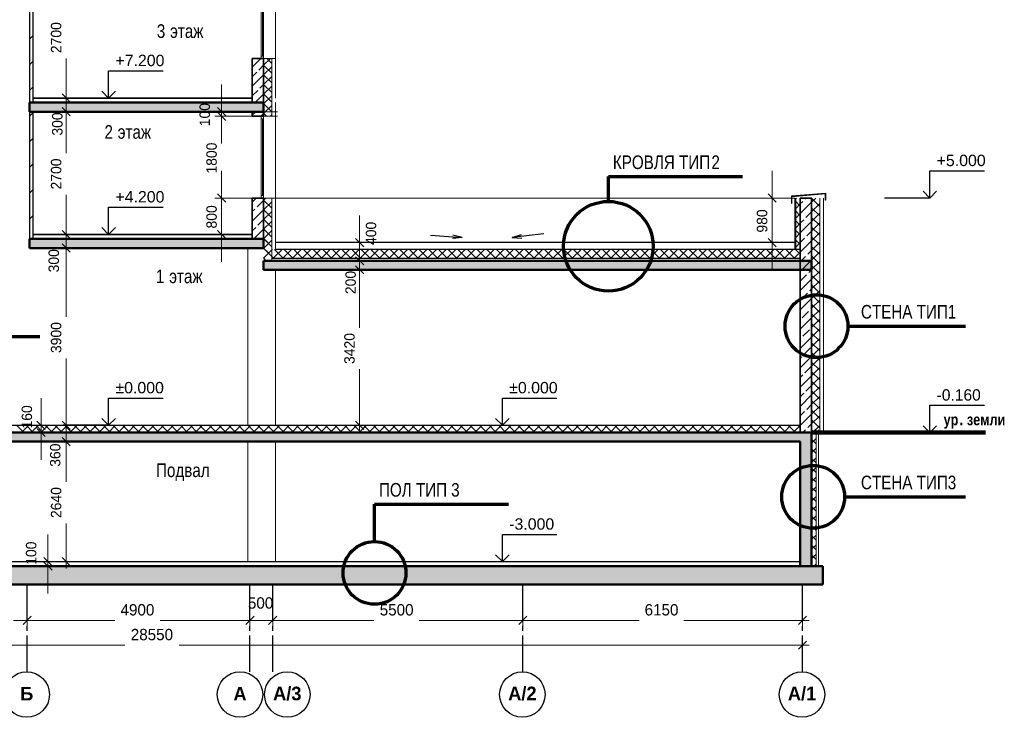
# Model space of a CAD drawing. Header units: millimetres. Extents: x -348641 to 659084, y -187953 to 16029.
# Tile 5 of 256: x -328389 to -306737, y -83128 to -67777. Entities that reach past the tile are written whole.
import ezdxf

# ---------------------------------------------------------------- set-up
doc = ezdxf.new("R2010")
doc.units = ezdxf.units.MM
doc.linetypes.add('______5', pattern=[1100, 800, -100, 100, -100])
for name, color, linetype, lineweight in [('A_012_ПРОЕМ', 7, 'Continuous', 25), ('Standard', 7, 'Continuous', 25), ('Навесной фасад', 7, 'Continuous', 25), ('Надписи', 200, 'Continuous', 18), ('Общий01', 7, 'Continuous', 13), ('Оси', 40, '______5', 18), ('Размерная линия_ общее', 7, 'Continuous', 25), ('Стена_ кирп. кладка не несущ', 7, 'Continuous', 35), ('Текст_ общее', 7, 'Continuous', 25)]:
    doc.layers.add(name, color=color, linetype=linetype, lineweight=lineweight)
doc.layers.add('Стена_ бетон не несущ.', color=7, linetype='Continuous', lineweight=35, true_color=0xb4b496)
doc.layers.add('Стена_ бетон несущ.', color=7, linetype='Continuous', lineweight=70, true_color=0xb4b496)
doc.styles.add('ARIAL', font='arial.ttf')
doc.styles.add('Century Gothic', font='GOTHIC.TTF')
doc.styles.add('MtXpl_Century_Gothic', font='GOTHIC.TTF')
doc.styles.add('MtXpl_Century_Gothic_1', font='GOTHICB.TTF')

# ---------------------------------------------------------------- blocks, each defined once
blk = doc.blocks.new('ALL_ML_STRICH')
at = {"color": 0, "linetype": 'ByBlock', "lineweight": -2}
for p, q in [((-1, 0), (0.5, 0)), ((-0.3, -0.3), (0.3, 0.3)), ((0, -0.5), (0, 0.5))]:
    blk.add_line(p, q, dxfattribs=at)
blk = doc.blocks.new('NSY101')
at = {"color": 0, "linetype": 'ByBlock', "lineweight": -2}
blk.add_circle((0, 0), 50, dxfattribs=at)
blk = doc.blocks.new('разрез1-1')
at = {"layer": 'Стена_ бетон несущ.', "linetype": 'Continuous', "lineweight": 25, "true_color": 0xf1f1f1, "transparency": 33554687}
for points in [[(-77066, -192367), (-71916, -192367), (-71916, -192167), (-77066, -192167)], [(-77066, -195367), (-71916, -195367), (-71916, -195167), (-77066, -195167)], [(-59866, -195647), (-71916, -195647), (-71916, -195847), (-59866, -195847)], [(-88816, -199427), (-88816, -202367), (-88566, -202367), (-88566, -199627), (-60116, -199627), (-60116, -202367), (-59866, -202367), (-59866, -199427)], [(-59616, -202367), (-89066, -202367), (-89066, -202767), (-59616, -202767)]]:
    blk.add_hatch(color=7, dxfattribs=at).paths.add_polyline_path(points)
at = {"layer": 'A_012_ПРОЕМ', "color": 7, "linetype": 'Continuous', "lineweight": 25, "transparency": 33554687}
for p, q in [((-68249, -195084), (-67551, -195134)), ((-67551, -195134), (-67756, -195080)), ((-65755, -195057), (-66450, -195134)), ((-66450, -195134), (-66248, -195072)), ((-67551, -195134), (-67761, -195158)), ((-66450, -195134), (-66240, -195150))]:
    blk.add_line(p, q, dxfattribs=at)
at = {"layer": 'Standard', "color": 7, "linetype": 'Continuous', "lineweight": 13, "transparency": 33554687}
for p, q in [((-71972, -189523), (-71972, -191197)), ((-71944, -191141), (-71944, -189523)), ((-71916, -191197), (-71916, -189523)), ((-71656, -189467), (-71656, -191197)), ((-71972, -191197), (-71972, -191141)), ((-71972, -191141), (-71916, -191141)), ((-71916, -191141), (-71916, -191197)), ((-71736, -191197), (-71916, -191197)), ((-71676, -191197), (-71736, -191197)), ((-71736, -192467), (-71736, -191197)), ((-71676, -191197), (-71656, -191197)), ((-71656, -191197), (-71656, -192067)), ((-71972, -192467), (-71972, -192523)), ((-71916, -192523), (-71916, -192467)), ((-71656, -192367), (-71656, -194297)), ((-71972, -192523), (-71916, -192523)), ((-71972, -192523), (-71972, -194267)), ((-71944, -194211), (-71944, -192523)), ((-71916, -194267), (-71916, -192523)), ((-71972, -194267), (-71972, -194211)), ((-71972, -194211), (-71916, -194211)), ((-71916, -194211), (-71916, -194267)), ((-71736, -194267), (-71916, -194267)), ((-71676, -194267), (-71736, -194267)), ((-71736, -194267), (-71736, -195647)), ((-71676, -194267), (-71656, -194267)), ((-71656, -194267), (-71656, -195397)), ((-60236, -194267), (-71656, -194267)), ((-59686, -194267), (-59686, -199427)), ((-59606, -194267), (-59606, -199427)), ((-72266, -195367), (-72266, -199267)), ((-71656, -195347), (-71656, -195397)), ((-71656, -195847), (-71656, -199267)), ((-72266, -199627), (-72266, -202267)), ((-71656, -199627), (-71656, -202267))]:
    blk.add_line(p, q, dxfattribs=at)
at = {"layer": 'Standard', "color": 7, "linetype": 'Continuous', "lineweight": 25, "transparency": 33554687}
for p, q in [((-72166, -192067), (-76986, -192067)), ((-76986, -192067), (-72166, -192067)), ((-72166, -192367), (-72171, -192367)), ((-72166, -195067), (-76986, -195067)), ((-76986, -195067), (-72166, -195067))]:
    blk.add_line(p, q, dxfattribs=at)
at = {"layer": 'Standard', "color": 7, "linetype": 'Continuous', "lineweight": 100, "transparency": 33554687}
blk.add_line((-59866, -199427), (-56045, -199427), dxfattribs=at)
at = {"layer": 'Навесной фасад', "color": 41, "linetype": 'Continuous', "lineweight": 18, "transparency": 33554687}
for p, q in [((-71916, -191346), (-71766, -191197)), ((-71736, -191520), (-71916, -191340)), ((-71916, -191558), (-71736, -191378)), ((-71736, -191308), (-71847, -191197)), ((-71736, -191732), (-71916, -191552)), ((-71916, -191770), (-71736, -191590)), ((-71736, -191945), (-71916, -191765)), ((-71916, -191982), (-71736, -191802)), ((-71736, -192157), (-71916, -191977)), ((-71916, -192194), (-71736, -192014)), ((-71736, -192369), (-71916, -192189)), ((-71916, -192407), (-71736, -192227)), ((-71850, -192467), (-71916, -192401)), ((-71764, -192467), (-71736, -192439)), ((-71916, -194316), (-71867, -194267)), ((-71736, -194490), (-71916, -194310)), ((-71916, -194528), (-71736, -194348)), ((-71736, -194278), (-71747, -194267)), ((-60216, -194283), (-60199, -194267)), ((-60116, -194443), (-60216, -194343)), ((-60216, -194495), (-60116, -194395)), ((-59866, -194357), (-59775, -194267)), ((-59686, -194449), (-59866, -194269)), ((-59866, -194569), (-59686, -194389)), ((-71736, -194702), (-71916, -194522)), ((-71916, -194740), (-71736, -194560)), ((-60116, -194655), (-60216, -194555)), ((-60216, -194707), (-60116, -194607)), ((-59686, -194661), (-59866, -194481)), ((-59866, -194782), (-59686, -194602)), ((-71736, -194914), (-71916, -194734)), ((-71916, -194952), (-71736, -194772)), ((-60116, -194867), (-60216, -194767)), ((-60216, -194919), (-60116, -194819)), ((-59686, -194873), (-59866, -194693)), ((-59866, -194994), (-59686, -194814)), ((-71736, -195127), (-71916, -194947)), ((-71916, -195164), (-71736, -194984)), ((-60116, -195079), (-60216, -194979)), ((-60216, -195132), (-60116, -195032)), ((-59686, -195085), (-59866, -194905)), ((-59866, -195206), (-59686, -195026)), ((-71736, -195339), (-71916, -195159)), ((-71916, -195376), (-71736, -195196)), ((-71916, -195376), (-71736, -195196)), ((-71736, -195339), (-71907, -195167)), ((-60116, -195291), (-60216, -195191)), ((-60216, -195344), (-60116, -195244)), ((-59686, -195297), (-59866, -195117)), ((-59866, -195418), (-59686, -195238)), ((-71820, -195467), (-71916, -195371)), ((-71736, -195551), (-71916, -195371)), ((-71916, -195589), (-71736, -195409)), ((-71794, -195467), (-71736, -195409)), ((-71736, -195409), (-71724, -195397)), ((-71712, -195597), (-71512, -195397)), ((-71477, -195597), (-71677, -195397)), ((-71500, -195597), (-71300, -195397)), ((-71265, -195597), (-71465, -195397)), ((-71287, -195597), (-71087, -195397)), ((-71053, -195597), (-71253, -195397)), ((-71075, -195597), (-70875, -195397)), ((-70841, -195597), (-71041, -195397)), ((-70863, -195597), (-70663, -195397)), ((-70629, -195597), (-70829, -195397)), ((-70651, -195597), (-70451, -195397)), ((-70417, -195597), (-70617, -195397)), ((-70439, -195597), (-70239, -195397)), ((-70205, -195597), (-70405, -195397)), ((-70227, -195597), (-70027, -195397)), ((-69993, -195597), (-70193, -195397)), ((-70015, -195597), (-69815, -195397)), ((-69780, -195597), (-69980, -195397)), ((-69803, -195597), (-69603, -195397)), ((-69568, -195597), (-69768, -195397)), ((-69590, -195597), (-69390, -195397)), ((-69356, -195597), (-69556, -195397)), ((-69378, -195597), (-69178, -195397)), ((-69144, -195597), (-69344, -195397)), ((-69166, -195597), (-68966, -195397)), ((-68932, -195597), (-69132, -195397)), ((-68954, -195597), (-68754, -195397)), ((-68720, -195597), (-68920, -195397)), ((-68742, -195597), (-68542, -195397)), ((-68508, -195597), (-68708, -195397)), ((-68530, -195597), (-68330, -195397)), ((-68295, -195597), (-68495, -195397)), ((-68318, -195597), (-68118, -195397)), ((-68083, -195597), (-68283, -195397)), ((-68105, -195597), (-67905, -195397)), ((-67871, -195597), (-68071, -195397)), ((-67893, -195597), (-67693, -195397)), ((-67659, -195597), (-67859, -195397)), ((-67681, -195597), (-67481, -195397)), ((-67447, -195597), (-67647, -195397)), ((-67469, -195597), (-67269, -195397)), ((-67235, -195597), (-67435, -195397)), ((-67257, -195597), (-67057, -195397)), ((-67023, -195597), (-67223, -195397)), ((-67045, -195597), (-66845, -195397)), ((-66811, -195597), (-67011, -195397)), ((-66833, -195597), (-66633, -195397)), ((-66598, -195597), (-66798, -195397)), ((-66621, -195597), (-66421, -195397)), ((-66386, -195597), (-66586, -195397)), ((-66408, -195597), (-66208, -195397)), ((-66174, -195597), (-66374, -195397)), ((-66196, -195597), (-65996, -195397)), ((-65962, -195597), (-66162, -195397)), ((-65984, -195597), (-65784, -195397)), ((-65750, -195597), (-65950, -195397)), ((-65772, -195597), (-65572, -195397)), ((-65538, -195597), (-65738, -195397)), ((-65560, -195597), (-65360, -195397)), ((-65326, -195597), (-65526, -195397)), ((-65348, -195597), (-65148, -195397)), ((-65113, -195597), (-65313, -195397)), ((-65136, -195597), (-64936, -195397)), ((-64901, -195597), (-65101, -195397)), ((-64923, -195597), (-64723, -195397)), ((-64689, -195597), (-64889, -195397)), ((-64711, -195597), (-64511, -195397)), ((-64477, -195597), (-64677, -195397)), ((-64499, -195597), (-64299, -195397)), ((-64265, -195597), (-64465, -195397)), ((-64287, -195597), (-64087, -195397)), ((-64053, -195597), (-64253, -195397)), ((-64075, -195597), (-63875, -195397)), ((-63841, -195597), (-64041, -195397)), ((-63863, -195597), (-63663, -195397)), ((-63629, -195597), (-63829, -195397)), ((-63651, -195597), (-63451, -195397)), ((-63416, -195597), (-63616, -195397)), ((-63439, -195597), (-63239, -195397)), ((-63204, -195597), (-63404, -195397)), ((-63226, -195597), (-63026, -195397)), ((-62992, -195597), (-63192, -195397)), ((-63014, -195597), (-62814, -195397)), ((-62780, -195597), (-62980, -195397)), ((-62802, -195597), (-62602, -195397)), ((-62568, -195597), (-62768, -195397)), ((-62590, -195597), (-62390, -195397)), ((-62356, -195597), (-62556, -195397)), ((-62378, -195597), (-62178, -195397)), ((-62144, -195597), (-62344, -195397)), ((-62166, -195597), (-61966, -195397)), ((-61931, -195597), (-62131, -195397)), ((-61954, -195597), (-61754, -195397)), ((-61719, -195597), (-61919, -195397)), ((-61741, -195597), (-61541, -195397)), ((-61507, -195597), (-61707, -195397)), ((-61529, -195597), (-61329, -195397)), ((-61295, -195597), (-61495, -195397)), ((-61317, -195597), (-61117, -195397)), ((-61083, -195597), (-61283, -195397)), ((-61105, -195597), (-60905, -195397)), ((-60871, -195597), (-61071, -195397)), ((-60893, -195597), (-60693, -195397)), ((-60659, -195597), (-60859, -195397)), ((-60681, -195597), (-60481, -195397)), ((-60447, -195597), (-60647, -195397)), ((-60469, -195597), (-60269, -195397)), ((-60234, -195597), (-60434, -195397)), ((-60257, -195597), (-60116, -195456)), ((-60116, -195504), (-60222, -195397)), ((-60116, -195504), (-60216, -195404)), ((-60216, -195556), (-60116, -195456)), ((-59686, -195509), (-59866, -195329)), ((-59866, -195630), (-59686, -195450)), ((-71882, -195617), (-71916, -195583)), ((-71690, -195597), (-71736, -195551)), ((-59686, -195721), (-59866, -195541)), ((-59866, -195842), (-59686, -195662)), ((-59686, -195934), (-59866, -195754)), ((-59866, -196054), (-59686, -195874)), ((-59686, -196146), (-59866, -195966)), ((-59866, -196266), (-59686, -196086)), ((-59686, -196358), (-59866, -196178)), ((-59866, -196479), (-59686, -196299)), ((-59686, -196570), (-59866, -196390)), ((-59866, -196691), (-59686, -196511)), ((-59686, -196782), (-59866, -196602)), ((-59866, -196903), (-59686, -196723)), ((-59686, -196994), (-59866, -196814)), ((-59866, -197115), (-59686, -196935)), ((-59686, -197206), (-59866, -197026)), ((-59866, -197327), (-59686, -197147)), ((-59686, -197418), (-59866, -197238)), ((-59866, -197539), (-59686, -197359)), ((-59686, -197631), (-59866, -197451)), ((-59866, -197751), (-59686, -197571)), ((-59686, -197843), (-59866, -197663)), ((-59866, -197963), (-59686, -197783)), ((-59686, -198055), (-59866, -197875)), ((-59866, -198176), (-59686, -197996)), ((-59686, -198267), (-59866, -198087)), ((-59866, -198388), (-59686, -198208)), ((-59686, -198479), (-59866, -198299)), ((-59866, -198600), (-59686, -198420)), ((-59686, -198691), (-59866, -198511)), ((-59866, -198812), (-59686, -198632)), ((-59686, -198903), (-59866, -198723)), ((-59866, -199024), (-59686, -198844)), ((-59686, -199116), (-59866, -198936)), ((-59866, -199236), (-59686, -199056)), ((-59686, -199328), (-59866, -199148)), ((-59799, -199427), (-59866, -199360)), ((-59866, -199448), (-59784, -199367)), ((-59766, -199460), (-59859, -199367)), ((-59844, -199427), (-59686, -199268)), ((-59866, -199661), (-59766, -199561)), ((-59766, -199672), (-59866, -199572)), ((-59866, -199873), (-59766, -199773)), ((-59766, -199884), (-59866, -199784)), ((-59866, -200085), (-59766, -199985)), ((-59766, -200096), (-59866, -199996)), ((-59866, -200297), (-59766, -200197)), ((-59766, -200308), (-59866, -200208)), ((-59866, -200509), (-59766, -200409)), ((-59766, -200520), (-59866, -200420)), ((-59866, -200721), (-59766, -200621)), ((-59766, -200733), (-59866, -200633)), ((-59866, -200933), (-59766, -200833)), ((-59766, -200945), (-59866, -200845)), ((-59866, -201145), (-59766, -201045)), ((-59766, -201157), (-59866, -201057)), ((-59866, -201358), (-59766, -201258)), ((-59766, -201369), (-59866, -201269)), ((-59866, -201570), (-59766, -201470)), ((-59766, -201581), (-59866, -201481)), ((-59866, -201782), (-59766, -201682)), ((-59766, -201793), (-59866, -201693)), ((-59866, -201994), (-59766, -201894)), ((-59766, -202005), (-59866, -201905)), ((-59866, -202206), (-59766, -202106)), ((-59766, -202218), (-59866, -202118)), ((-59828, -202367), (-59866, -202330)), ((-59814, -202367), (-59766, -202318))]:
    blk.add_line(p, q, dxfattribs=at)
at = {"layer": 'Навесной фасад', "color": 7, "linetype": 'Continuous', "lineweight": 13, "transparency": 33554687}
for p, q in [((-71656, -192467), (-71656, -192167)), ((-71736, -192467), (-71676, -192467)), ((-71676, -192467), (-71656, -192467)), ((-60236, -194267), (-60236, -195397)), ((-59716, -202367), (-59716, -199367))]:
    blk.add_line(p, q, dxfattribs=at)
at = {"layer": 'Навесной фасад', "color": 41, "linetype": 'Continuous', "lineweight": 13, "transparency": 33554687}
for p, q in [((-71916, -192367), (-71916, -192467)), ((-71916, -192467), (-71736, -192467)), ((-71736, -192467), (-71736, -192367)), ((-60216, -194267), (-60216, -195397)), ((-59766, -202367), (-59766, -199367))]:
    blk.add_line(p, q, dxfattribs=at)
at = {"layer": 'Навесной фасад', "color": 7, "linetype": 'Continuous', "lineweight": 25, "transparency": 33554687}
for p, q in [((-60236, -195247), (-71656, -195247)), ((-60116, -195397), (-71656, -195397)), ((-60116, -195597), (-71736, -195597))]:
    blk.add_line(p, q, dxfattribs=at)
at = {"layer": 'Навесной фасад', "color": 7, "linetype": 'Continuous', "lineweight": 18, "transparency": 33554687}
for p, q in [((-77193, -199427), (-77353, -199267)), ((-77239, -199427), (-77079, -199267)), ((-76981, -199427), (-77141, -199267)), ((-77027, -199427), (-76867, -199267)), ((-76769, -199427), (-76929, -199267)), ((-76814, -199427), (-76654, -199267)), ((-76557, -199427), (-76717, -199267)), ((-76602, -199427), (-76442, -199267)), ((-76345, -199427), (-76505, -199267)), ((-76390, -199427), (-76230, -199267)), ((-76133, -199427), (-76293, -199267)), ((-76178, -199427), (-76018, -199267)), ((-75921, -199427), (-76081, -199267)), ((-75966, -199427), (-75806, -199267)), ((-75708, -199427), (-75868, -199267)), ((-75754, -199427), (-75594, -199267)), ((-75496, -199427), (-75656, -199267)), ((-75542, -199427), (-75382, -199267)), ((-75284, -199427), (-75444, -199267)), ((-75330, -199427), (-75170, -199267)), ((-75072, -199427), (-75232, -199267)), ((-75117, -199427), (-74957, -199267)), ((-74860, -199427), (-75020, -199267)), ((-74905, -199427), (-74745, -199267)), ((-74648, -199427), (-74808, -199267)), ((-74693, -199427), (-74533, -199267)), ((-74436, -199427), (-74596, -199267)), ((-74481, -199427), (-74321, -199267)), ((-74224, -199427), (-74384, -199267)), ((-74269, -199427), (-74109, -199267)), ((-74011, -199427), (-74171, -199267)), ((-74057, -199427), (-73897, -199267)), ((-73799, -199427), (-73959, -199267)), ((-73845, -199427), (-73685, -199267)), ((-73587, -199427), (-73747, -199267)), ((-73633, -199427), (-73473, -199267)), ((-73375, -199427), (-73535, -199267)), ((-73420, -199427), (-73260, -199267)), ((-73163, -199427), (-73323, -199267)), ((-73208, -199427), (-73048, -199267)), ((-72951, -199427), (-73111, -199267)), ((-72996, -199427), (-72836, -199267)), ((-72739, -199427), (-72899, -199267)), ((-72784, -199427), (-72624, -199267)), ((-72526, -199427), (-72686, -199267)), ((-72572, -199427), (-72412, -199267)), ((-72314, -199427), (-72474, -199267)), ((-72360, -199427), (-72200, -199267)), ((-72102, -199427), (-72262, -199267)), ((-72148, -199427), (-71988, -199267)), ((-71890, -199427), (-72050, -199267)), ((-71935, -199427), (-71775, -199267)), ((-71678, -199427), (-71838, -199267)), ((-71723, -199427), (-71563, -199267)), ((-71466, -199427), (-71626, -199267)), ((-71511, -199427), (-71351, -199267)), ((-71254, -199427), (-71414, -199267)), ((-71299, -199427), (-71139, -199267)), ((-71042, -199427), (-71202, -199267)), ((-71087, -199427), (-70927, -199267)), ((-70829, -199427), (-70989, -199267)), ((-70875, -199427), (-70715, -199267)), ((-70617, -199427), (-70777, -199267)), ((-70663, -199427), (-70503, -199267)), ((-70405, -199427), (-70565, -199267)), ((-70451, -199427), (-70291, -199267)), ((-70193, -199427), (-70353, -199267)), ((-70238, -199427), (-70078, -199267)), ((-69981, -199427), (-70141, -199267)), ((-70026, -199427), (-69866, -199267)), ((-69769, -199427), (-69929, -199267)), ((-69814, -199427), (-69654, -199267)), ((-69557, -199427), (-69717, -199267)), ((-69602, -199427), (-69442, -199267)), ((-69344, -199427), (-69504, -199267)), ((-69390, -199427), (-69230, -199267)), ((-69132, -199427), (-69292, -199267)), ((-69178, -199427), (-69018, -199267)), ((-68920, -199427), (-69080, -199267)), ((-68966, -199427), (-68806, -199267)), ((-68708, -199427), (-68868, -199267)), ((-68753, -199427), (-68593, -199267)), ((-68496, -199427), (-68656, -199267)), ((-68541, -199427), (-68381, -199267)), ((-68284, -199427), (-68444, -199267)), ((-68329, -199427), (-68169, -199267)), ((-68072, -199427), (-68232, -199267)), ((-68117, -199427), (-67957, -199267)), ((-67860, -199427), (-68020, -199267)), ((-67905, -199427), (-67745, -199267)), ((-67647, -199427), (-67807, -199267)), ((-67693, -199427), (-67533, -199267)), ((-67435, -199427), (-67595, -199267)), ((-67481, -199427), (-67321, -199267)), ((-67223, -199427), (-67383, -199267)), ((-67269, -199427), (-67109, -199267)), ((-67011, -199427), (-67171, -199267)), ((-67056, -199427), (-66896, -199267)), ((-66799, -199427), (-66959, -199267)), ((-66844, -199427), (-66684, -199267)), ((-66587, -199427), (-66747, -199267)), ((-66632, -199427), (-66472, -199267)), ((-66375, -199427), (-66535, -199267)), ((-66420, -199427), (-66260, -199267)), ((-66163, -199427), (-66323, -199267)), ((-66208, -199427), (-66048, -199267)), ((-65950, -199427), (-66110, -199267)), ((-65996, -199427), (-65836, -199267)), ((-65738, -199427), (-65898, -199267)), ((-65784, -199427), (-65624, -199267)), ((-65526, -199427), (-65686, -199267)), ((-65571, -199427), (-65411, -199267)), ((-65314, -199427), (-65474, -199267)), ((-65359, -199427), (-65199, -199267)), ((-65102, -199427), (-65262, -199267)), ((-65147, -199427), (-64987, -199267)), ((-64890, -199427), (-65050, -199267)), ((-64935, -199427), (-64775, -199267)), ((-64678, -199427), (-64838, -199267)), ((-64723, -199427), (-64563, -199267)), ((-64465, -199427), (-64625, -199267)), ((-64511, -199427), (-64351, -199267)), ((-64253, -199427), (-64413, -199267)), ((-64299, -199427), (-64139, -199267)), ((-64041, -199427), (-64201, -199267)), ((-64087, -199427), (-63927, -199267)), ((-63829, -199427), (-63989, -199267)), ((-63874, -199427), (-63714, -199267)), ((-63617, -199427), (-63777, -199267)), ((-63662, -199427), (-63502, -199267)), ((-63405, -199427), (-63565, -199267)), ((-63450, -199427), (-63290, -199267)), ((-63193, -199427), (-63353, -199267)), ((-63238, -199427), (-63078, -199267)), ((-62981, -199427), (-63141, -199267)), ((-63026, -199427), (-62866, -199267)), ((-62768, -199427), (-62928, -199267)), ((-62814, -199427), (-62654, -199267)), ((-62556, -199427), (-62716, -199267)), ((-62602, -199427), (-62442, -199267)), ((-62344, -199427), (-62504, -199267)), ((-62390, -199427), (-62230, -199267)), ((-62132, -199427), (-62292, -199267)), ((-62177, -199427), (-62017, -199267)), ((-61920, -199427), (-62080, -199267)), ((-61965, -199427), (-61805, -199267)), ((-61708, -199427), (-61868, -199267)), ((-61753, -199427), (-61593, -199267)), ((-61496, -199427), (-61656, -199267)), ((-61541, -199427), (-61381, -199267)), ((-61283, -199427), (-61443, -199267)), ((-61329, -199427), (-61169, -199267)), ((-61071, -199427), (-61231, -199267)), ((-61117, -199427), (-60957, -199267)), ((-60859, -199427), (-61019, -199267)), ((-60905, -199427), (-60745, -199267)), ((-60647, -199427), (-60807, -199267)), ((-60692, -199427), (-60532, -199267)), ((-60435, -199427), (-60595, -199267)), ((-60480, -199427), (-60320, -199267)), ((-60223, -199427), (-60383, -199267)), ((-60268, -199427), (-60116, -199274)), ((-60116, -199322), (-60171, -199267))]:
    blk.add_line(p, q, dxfattribs=at)
at = {"layer": 'Общий01', "color": 7, "linetype": 'Continuous', "lineweight": 50, "transparency": 33554687}
for p, q in [((-71916, -192167), (-77066, -192167)), ((-77066, -192367), (-77066, -192167)), ((-71916, -192367), (-71916, -192167)), ((-71916, -192367), (-77066, -192367)), ((-71916, -195167), (-77066, -195167)), ((-77066, -195367), (-77066, -195167)), ((-71916, -195367), (-71916, -195167)), ((-71916, -195367), (-77066, -195367)), ((-59866, -195647), (-71916, -195647)), ((-71916, -195647), (-71916, -195847)), ((-59866, -195847), (-59866, -195647)), ((-59866, -195847), (-71916, -195847)), ((-59866, -199427), (-88816, -199427)), ((-60116, -199627), (-88566, -199627)), ((-60116, -199627), (-60116, -202367)), ((-59866, -199427), (-59866, -202367)), ((-59616, -202367), (-89066, -202367)), ((-59616, -202767), (-59616, -202367)), ((-59616, -202767), (-89066, -202767))]:
    blk.add_line(p, q, dxfattribs=at)
at = {"layer": 'Общий01', "color": 7, "linetype": 'Continuous', "lineweight": 25, "transparency": 33554687}
for p, q in [((-71916, -192167), (-77066, -192167)), ((-59551, -194165), (-60309, -194228)), ((-59561, -194176), (-60301, -194237)), ((-59561, -194312), (-59561, -194176)), ((-59551, -194312), (-59551, -194165)), ((-60309, -194228), (-60307, -194382)), ((-60307, -194382), (-60297, -194384)), ((-60297, -194384), (-60301, -194237)), ((-59551, -194312), (-59561, -194312)), ((-71916, -195167), (-77066, -195167)), ((-82766, -199267), (-60116, -199267)), ((-82766, -202267), (-60116, -202267))]:
    blk.add_line(p, q, dxfattribs=at)
at = {"layer": 'Общий01', "color": 136, "linetype": 'Continuous', "lineweight": 70, "transparency": 33554687}
for p, q in [((-64335, -194341), (-64335, -193791)), ((-64335, -193791), (-61385, -193791)), ((-59069, -197085), (-56485, -197085)), ((-79785, -197313), (-76835, -197313)), ((-59142, -200841), (-56485, -200841)), ((-69478, -200999), (-66528, -200999)), ((-69478, -201825), (-69478, -200999))]:
    blk.add_line(p, q, dxfattribs=at)
for centre, radius in [((-64335, -195327), 986), ((-59759, -197085), 690), ((-59832, -200841), 690), ((-69478, -202515), 690)]:
    blk.add_circle(centre, radius, dxfattribs=at)
at = {"layer": 'Оси', "color": 16, "linetype": '______5', "lineweight": 25, "transparency": 33554687}
for p, q in [((-77116, -204689), (-77116, -202767)), ((-72216, -204689), (-72216, -202767)), ((-71716, -204689), (-71716, -202767)), ((-66216, -204689), (-66216, -202767)), ((-60066, -204689), (-60066, -202767))]:
    blk.add_line(p, q, dxfattribs=at)
at = {"layer": 'Оси', "color": 218, "linetype": 'Continuous', "lineweight": 0, "transparency": 33554687}
for p, q in [((-76816, -203560), (-75191, -203560)), ((-72516, -203560), (-74190, -203560)), ((-72516, -203560), (-72816, -203560)), ((-72216, -203560), (-71716, -203560)), ((-71416, -203560), (-71116, -203560)), ((-71416, -203560), (-69489, -203560)), ((-66516, -203560), (-68493, -203560)), ((-65916, -203560), (-63659, -203560)), ((-60366, -203560), (-62672, -203560)), ((-88316, -204105), (-74970, -204105)), ((-60366, -204105), (-73777, -204105))]:
    blk.add_line(p, q, dxfattribs=at)
at = {"layer": 'Размерная линия_ общее', "color": 218, "linetype": 'Continuous', "lineweight": 0, "transparency": 33554687}
for p, q in [((-76258, -191767), (-76258, -191195)), ((-76258, -191767), (-76258, -191467)), ((-72840, -192067), (-72840, -191767)), ((-76258, -192367), (-76258, -192067)), ((-72840, -192467), (-72840, -192367)), ((-76258, -192667), (-76258, -193279)), ((-76258, -192667), (-76258, -192967)), ((-72840, -192767), (-72840, -192946)), ((-72840, -192767), (-72840, -193067)), ((-72840, -193967), (-72840, -193667)), ((-60734, -193967), (-60734, -193667)), ((-72840, -193967), (-72840, -193827)), ((-76258, -194767), (-76258, -194195)), ((-72840, -195067), (-72840, -194267)), ((-60734, -195247), (-60734, -194267)), ((-76258, -194767), (-76258, -194467)), ((-69806, -194947), (-69806, -194647)), ((-76258, -195367), (-76258, -195067)), ((-69806, -195347), (-69806, -195047)), ((-69806, -195647), (-69806, -195247)), ((-72840, -195367), (-72840, -195667)), ((-76258, -195667), (-76258, -196879)), ((-76258, -195667), (-76258, -195967)), ((-69806, -195847), (-69806, -195647)), ((-60734, -195547), (-60734, -195847)), ((-69806, -195947), (-69806, -196247)), ((-69806, -196147), (-69806, -197119)), ((-69806, -196147), (-69806, -196447)), ((-76258, -198967), (-76258, -197794)), ((-69806, -198967), (-69806, -198034)), ((-76810, -198967), (-76810, -198667)), ((-76258, -198967), (-76258, -198667)), ((-76810, -199427), (-76810, -199267)), ((-76258, -199627), (-76258, -199267)), ((-76810, -199727), (-76810, -200027)), ((-76258, -199927), (-76258, -200509)), ((-76258, -199927), (-76258, -200227)), ((-76258, -201967), (-76258, -201425)), ((-76658, -201967), (-76658, -201667)), ((-76658, -202367), (-76658, -202267)), ((-76658, -202667), (-76658, -202967))]:
    blk.add_line(p, q, dxfattribs=at)
at = {"layer": 'Размерная линия_ общее', "color": 7, "linetype": 'Continuous', "lineweight": 25, "transparency": 33554687}
for p, q in [((-75325, -192067), (-75325, -191467)), ((-75325, -191467), (-74125, -191467)), ((-75325, -192067), (-75475, -191917)), ((-75325, -192067), (-75175, -191917)), ((-75325, -192067), (-76325, -192067)), ((-75325, -192067), (-75325, -192067)), ((-75325, -192067), (-75325, -192067)), ((-75325, -192067), (-75325, -192067)), ((-75325, -192067), (-75325, -192067)), ((-57266, -194267), (-57266, -193667)), ((-57266, -193667), (-56066, -193667)), ((-57266, -194267), (-57416, -194117)), ((-57266, -194267), (-57116, -194117)), ((-57266, -194267), (-58266, -194267)), ((-57266, -194267), (-57266, -194267)), ((-57266, -194267), (-57266, -194267)), ((-57266, -194267), (-57266, -194267)), ((-57266, -194267), (-57266, -194267)), ((-75325, -195067), (-75325, -194467)), ((-75325, -194467), (-74125, -194467)), ((-75325, -195067), (-76325, -195067)), ((-75325, -195067), (-75475, -194917)), ((-75325, -195067), (-75175, -194917)), ((-75325, -195067), (-75325, -195067)), ((-75325, -195067), (-75325, -195067)), ((-75325, -195067), (-75325, -195067)), ((-75325, -195067), (-75325, -195067)), ((-75325, -199267), (-75325, -198667)), ((-75325, -198667), (-74125, -198667)), ((-66666, -199267), (-66666, -198667)), ((-66666, -198667), (-65466, -198667)), ((-57266, -199427), (-57266, -198827)), ((-57266, -198827), (-56066, -198827)), ((-75325, -199267), (-75475, -199117)), ((-75325, -199267), (-75175, -199117)), ((-66666, -199267), (-66816, -199117)), ((-66666, -199267), (-66516, -199117)), ((-75325, -199267), (-75325, -199267)), ((-75325, -199267), (-75325, -199267)), ((-75325, -199267), (-75325, -199267)), ((-75325, -199267), (-75325, -199267)), ((-66666, -199267), (-66666, -199267)), ((-66666, -199267), (-66666, -199267)), ((-66666, -199267), (-66666, -199267)), ((-66666, -199267), (-66666, -199267)), ((-57266, -199427), (-57416, -199277)), ((-57266, -199427), (-57116, -199277)), ((-57266, -199427), (-57266, -199427)), ((-57266, -199427), (-57266, -199427)), ((-57266, -199427), (-57266, -199427)), ((-57266, -199427), (-57266, -199427)), ((-66666, -202267), (-66666, -201667)), ((-66666, -201667), (-65466, -201667)), ((-66666, -202267), (-66816, -202117)), ((-66666, -202267), (-66516, -202117)), ((-66666, -202267), (-66666, -202267)), ((-66666, -202267), (-66666, -202267)), ((-66666, -202267), (-66666, -202267)), ((-66666, -202267), (-66666, -202267))]:
    blk.add_line(p, q, dxfattribs=at)
at = {"layer": 'Размерная линия_ общее', "color": 218, "linetype": 'Continuous', "lineweight": 13, "transparency": 33554687}
for p, q in [((-71610, -192367), (-72840, -192367)), ((-71610, -192467), (-72840, -192467)), ((-71610, -192467), (-72840, -192467)), ((-71610, -194267), (-72840, -194267)), ((-71610, -194267), (-72840, -194267)), ((-71736, -195647), (-69806, -195647)), ((-71736, -195647), (-69806, -195647)), ((-71736, -195847), (-69806, -195847)), ((-71736, -195847), (-69806, -195847))]:
    blk.add_line(p, q, dxfattribs=at)
at = {"layer": 'Размерная линия_ общее', "color": 7, "linetype": 'Continuous', "lineweight": 25, "transparency": 33554687}
for points in [[(-75325, -199267), (-75871, -199267), (-75871, -199267), (-76325, -199267)], [(-57266, -199427), (-57812, -199427), (-57812, -199427), (-58266, -199427)]]:
    blk.add_lwpolyline(points, dxfattribs=at)
at = {"layer": 'Стена_ бетон не несущ.', "color": 191, "linetype": 'Continuous', "lineweight": 35, "true_color": 0xc8aaf3, "transparency": 33554687}
for p, q in [((-71972, -191197), (-72166, -191197)), ((-72166, -191197), (-72166, -192167)), ((-71972, -191197), (-71916, -191197)), ((-71916, -191197), (-71916, -192167)), ((-72166, -192367), (-72166, -192467)), ((-71916, -192367), (-72166, -192367)), ((-72166, -192467), (-71972, -192467)), ((-71972, -192467), (-71916, -192467)), ((-71916, -192467), (-71916, -192367)), ((-71972, -194267), (-72166, -194267)), ((-72166, -194267), (-72166, -195167)), ((-71972, -194267), (-71916, -194267)), ((-71916, -194267), (-71916, -195167)), ((-60116, -194267), (-60116, -195647)), ((-59866, -194267), (-60116, -194267)), ((-59866, -194267), (-59866, -195647)), ((-60116, -195547), (-60116, -199427)), ((-59866, -195547), (-59866, -199427))]:
    blk.add_line(p, q, dxfattribs=at)
at = {"layer": 'Стена_ бетон не несущ.', "color": 191, "linetype": 'Continuous', "lineweight": 18, "true_color": 0xc8aaf3, "transparency": 33554687}
for p, q in [((-72166, -191384), (-71979, -191197)), ((-72019, -191449), (-71916, -191346)), ((-72166, -191596), (-72068, -191499)), ((-72166, -191808), (-71916, -191558)), ((-71998, -191852), (-71916, -191770)), ((-72166, -192020), (-72047, -191902)), ((-72100, -192167), (-71916, -191982)), ((-72166, -192444), (-72088, -192367)), ((-71976, -192467), (-71916, -192407)), ((-72166, -194354), (-72079, -194267)), ((-72061, -194461), (-71920, -194320)), ((-60116, -194395), (-60062, -194341)), ((-60116, -194607), (-59866, -194357)), ((-60012, -194292), (-59987, -194267)), ((-72166, -194566), (-72111, -194511)), ((-72166, -194778), (-71916, -194528)), ((-59991, -194695), (-59866, -194569)), ((-72040, -194864), (-71916, -194740)), ((-60116, -194819), (-60040, -194744)), ((-60116, -195032), (-59866, -194782)), ((-72166, -194990), (-72090, -194914)), ((-72130, -195167), (-71916, -194952)), ((-59970, -195098), (-59866, -194994)), ((-71918, -195167), (-71916, -195164)), ((-60116, -195244), (-60019, -195147)), ((-60116, -195456), (-59866, -195206)), ((-59949, -195501), (-59866, -195418)), ((-60116, -195668), (-59998, -195550)), ((-60116, -195880), (-59866, -195630)), ((-60094, -195647), (-59998, -195550)), ((-59882, -195647), (-59866, -195630)), ((-60116, -196092), (-59977, -195953)), ((-59927, -195904), (-59866, -195842)), ((-60116, -196304), (-59866, -196054)), ((-60097, -196498), (-59956, -196356)), ((-59906, -196307), (-59866, -196266)), ((-60116, -196729), (-59866, -196479)), ((-60076, -196901), (-59934, -196760)), ((-59885, -196710), (-59866, -196691)), ((-60116, -197153), (-59866, -196903)), ((-60055, -197304), (-59913, -197163)), ((-60116, -197577), (-59866, -197327)), ((-60116, -197365), (-60104, -197354)), ((-60033, -197707), (-59892, -197566)), ((-60116, -198001), (-59866, -197751)), ((-60116, -197789), (-60083, -197757)), ((-60012, -198110), (-59871, -197969)), ((-60116, -198213), (-60062, -198160)), ((-60116, -198426), (-59866, -198176)), ((-59991, -198513), (-59866, -198388)), ((-60116, -198638), (-60040, -198563)), ((-60116, -198850), (-59866, -198600)), ((-60116, -199062), (-60019, -198966)), ((-59970, -198916), (-59866, -198812)), ((-60116, -199274), (-59866, -199024)), ((-60056, -199427), (-59998, -199369)), ((-59949, -199319), (-59866, -199236))]:
    blk.add_line(p, q, dxfattribs=at)
at = {"layer": 'Стена_ кирп. кладка не несущ', "color": 31, "linetype": 'Continuous', "lineweight": 25, "true_color": 0xf0b464, "transparency": 33554687}
for p, q in [((-77066, -189367), (-77066, -192167)), ((-76986, -192167), (-76986, -189367)), ((-77066, -192367), (-77066, -195167)), ((-76986, -195167), (-76986, -192367))]:
    blk.add_line(p, q, dxfattribs=at)
at = {"layer": 'Стена_ кирп. кладка не несущ', "color": 31, "linetype": 'Continuous', "lineweight": 18, "true_color": 0xf0b464, "transparency": 33554687}
for p, q in [((-77066, -190768), (-76986, -190688)), ((-77066, -191334), (-76986, -191254)), ((-77066, -191900), (-76986, -191820)), ((-77066, -192465), (-76986, -192385)), ((-77066, -193031), (-76986, -192951)), ((-77066, -193597), (-76986, -193517)), ((-77066, -194162), (-76986, -194082)), ((-77066, -194728), (-76986, -194648))]:
    blk.add_line(p, q, dxfattribs=at)
at = {"layer": 'Оси', "color": 218, "linetype": 'Continuous', "lineweight": 0, "transparency": 33554687, "xscale": 300, "yscale": 300, "zscale": 300}
for p in [(-77116, -203560), (-72216, -203560), (-72216, -203560), (-66216, -203560), (-60066, -203560), (-60066, -204105)]:
    blk.add_blockref('ALL_ML_STRICH', p, dxfattribs=at)
at = {"layer": 'Оси', "color": 218, "linetype": 'Continuous', "lineweight": 0, "transparency": 33554687, "xscale": 300, "yscale": 300, "zscale": 300, "rotation": 180}
for p in [(-77116, -203560), (-71716, -203560), (-71716, -203560), (-66216, -203560)]:
    blk.add_blockref('ALL_ML_STRICH', p, dxfattribs=at)
at = {"layer": 'Оси', "color": 16, "linetype": 'Continuous', "lineweight": 25, "transparency": 33554687, "xscale": 9.999999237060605, "yscale": 9.999999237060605, "zscale": 9.999999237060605}
for p in [(-77126, -205192), (-72436, -205192), (-71396, -205192), (-66226, -205192), (-60076, -205192)]:
    blk.add_blockref('NSY101', p, dxfattribs=at)
at = {"layer": 'Размерная линия_ общее', "color": 218, "linetype": 'Continuous', "lineweight": 0, "transparency": 33554687, "xscale": 300, "yscale": 300, "zscale": 300}
for p, rotation in [((-76258, -192067), 270), ((-76258, -192067), 270), ((-76258, -192367), 90), ((-76258, -192367), 90), ((-72840, -192367), 270), ((-72840, -192467), 90), ((-72840, -192467), 90), ((-72840, -194267), 270), ((-72840, -194267), 270), ((-60734, -194267), 270), ((-76258, -195067), 270), ((-76258, -195067), 270), ((-72840, -195067), 90), ((-69806, -195247), 270), ((-76258, -195367), 90), ((-76258, -195367), 90), ((-60734, -195247), 90), ((-69806, -195647), 270), ((-69806, -195647), 90), ((-69806, -195847), 90), ((-69806, -195847), 90), ((-76810, -199267), 270), ((-76258, -199267), 270), ((-76258, -199267), 270), ((-69806, -199267), 270), ((-76810, -199427), 90), ((-76258, -199627), 90), ((-76258, -199627), 90), ((-76658, -202267), 270), ((-76258, -202267), 270), ((-76658, -202367), 90)]:
    blk.add_blockref('ALL_ML_STRICH', p, dxfattribs=dict(at, rotation=rotation))
at = {"layer": 'Надписи', "color": 7, "transparency": 33554687, "style": 'MtXpl_Century_Gothic_1', "width": 0.83}
for s, p in [('ур', (-56963, -199266)), ('земли', (-56450, -199266)), ('. ', (-56611, -199266))]:
    blk.add_text(s, height=250, dxfattribs=at).set_placement(p)
at = {"layer": 'Оси', "color": 218, "linetype": 'Continuous', "lineweight": 13, "transparency": 33554687, "char_height": 250, "attachment_point": 5, "style": 'Century Gothic'}
for s, insert, width in [('500', (-71983, -203178), 625), ('4900', (-74691, -203328), 833.33), ('5500', (-68991, -203328), 833.33), ('6150', (-63166, -203328), 833.33), ('28550', (-74373, -203873), 1041.67)]:
    blk.add_mtext(s, dxfattribs=dict(at, insert=insert, width=width))
at = {"layer": 'Оси', "color": 16, "linetype": 'Continuous', "lineweight": 25, "transparency": 33554687, "char_height": 300, "attachment_point": 5, "style": 'Century Gothic'}
for s, insert, width in [('\\A1;{\\fCentury Gothic|i0|b1;\\H300.000000;\\W1.000000;\\C16;Б}\\P', (-77126, -205172), 390), ('\\A1;{\\fCentury Gothic|i0|b1;\\H300.000000;\\W1.000000;\\C16;А}\\P', (-72436, -205172), 460), ('\\A1;{\\fCentury Gothic|i0|b1;\\H300.000000;\\W1.000000;\\C16;А/3}\\P', (-71396, -205172), 885), ('\\A1;{\\fCentury Gothic|i0|b1;\\H300.000000;\\W1.000000;\\C16;А/2}\\P', (-66226, -205172), 885), ('\\A1;{\\fCentury Gothic|i0|b1;\\H300.000000;\\W1.000000;\\C16;А/1}\\P', (-60076, -205172), 885)]:
    blk.add_mtext(s, dxfattribs=dict(at, insert=insert, width=width))
at = {"layer": 'Размерная линия_ общее', "color": 218, "linetype": 'Continuous', "lineweight": 13, "transparency": 33554687, "char_height": 229, "attachment_point": 5, "rotation": 90, "style": 'Century Gothic'}
for s, insert, width in [('2700', (-76478, -190737), 654.29), ('100', (-73210, -192431), 490.71), ('300', (-76452, -192637), 490.71), ('1800', (-73060, -193387), 654.29), ('2700', (-76478, -193737), 654.29), ('800', (-73060, -194681), 490.71), ('980', (-60954, -194771), 490.71), ('400', (-69553, -195044), 490.71), ('300', (-76530, -195647), 490.71), ('200', (-70002, -196125), 490.71), ('3900', (-76478, -197337), 654.29), ('3420', (-70027, -197577), 654.29), ('160', (-77122, -199082), 490.71), ('360', (-76498, -199924), 490.71), ('2640', (-76478, -200967), 654.29), ('100', (-77028, -202081), 490.71)]:
    blk.add_mtext(s, dxfattribs=dict(at, insert=insert, width=width))
at = {"layer": 'Размерная линия_ общее', "color": 7, "linetype": 'Continuous', "lineweight": 25, "transparency": 33554687, "char_height": 250, "attachment_point": 7, "style": 'ARIAL'}
for s, insert, width in [('\\W1.00;+7.200', (-75175, -191367), 1202.21), ('\\W1.00;+5.000', (-57116, -193567), 1202.21), ('\\W1.00;+4.200', (-75175, -194367), 1202.21), ('\\W1.00;%%p0.000', (-75175, -198567), 1190.02), ('\\W1.00;%%p0.000', (-66516, -198567), 1190.02), ('\\W0.98;-0.160', (-57116, -198727), 1112.14), ('\\W1.00;-3.000', (-66516, -201567), 1114.51)]:
    blk.add_mtext(s, dxfattribs=dict(at, insert=insert, width=width))
at = {"layer": 'Текст_ общее', "color": 7, "transparency": 33554687, "style": 'MtXpl_Century_Gothic', "width": 0.833333}
for s, p in [('3 ', (-74265, -190743)), ('этаж', (-73973, -190743)), ('2 ', (-75416, -192962)), ('этаж', (-75124, -192962)), ('1 ', (-74285, -196139)), ('этаж', (-73992, -196139)), ('Подвал', (-74283, -200406))]:
    blk.add_text(s, height=300, dxfattribs=at).set_placement(p)
at = {"layer": 'Текст_ общее', "color": 136, "transparency": 33554687, "style": 'MtXpl_Century_Gothic', "width": 0.833333}
for s, p in [('КРОВЛЯ ТИП ', (-64236, -193629)), ('2', (-62069, -193629)), ('СТЕНА ТИП ', (-58781, -196919)), ('1', (-56871, -196919)), ('СТЕНА ТИП ', (-58781, -200675)), ('3', (-56871, -200675)), ('ПОЛ ТИП ', (-69379, -200837)), ('3', (-67792, -200837))]:
    blk.add_text(s, height=300, dxfattribs=at).set_placement(p)

msp = doc.modelspace()

# ---------------------------------------------------------------- block references
msp.add_blockref('разрез1-1', (-251108.8, 122564.8))

doc.saveas('drawing.dxf')
